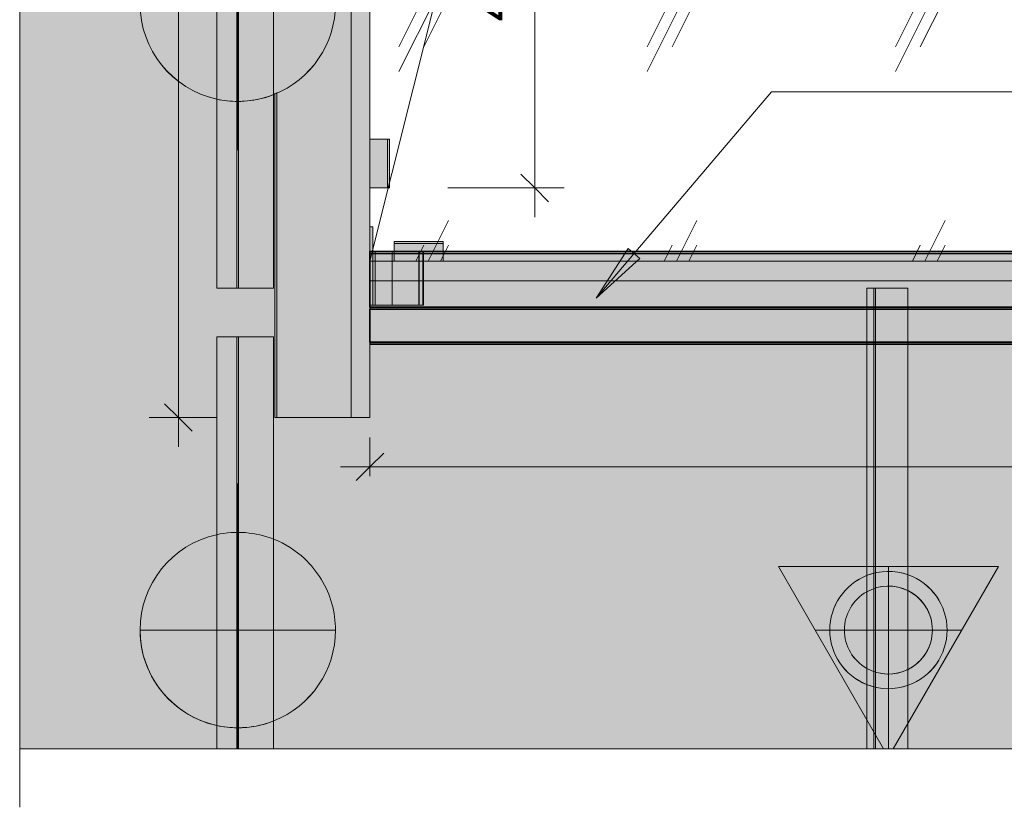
# Model space of a CAD drawing. Header units: millimetres. Extents: x -8351563 to -8343231, y 8501 to 6136062.
# Tile 1 of 42: x -8351519 to -8350511, y 8501 to 9307. Entities that reach past the tile are written whole.
import ezdxf

# ---------------------------------------------------------------- set-up
doc = ezdxf.new("R2010")
doc.units = ezdxf.units.MM
for name, color, linetype, lineweight in [('Марки по нескольким категориям', 7, 'Continuous', 9), ('Обобщенные модели', 7, 'Continuous', 18), ('Окна', 7, 'Continuous', 18), ('Остекление', 7, 'Continuous', 18), ('Проем', 7, 'Continuous', 18), ('Размеры', 7, 'Continuous', 9), ('Размеры-20', 7, 'Continuous', 9), ('Типовые аннотации', 7, 'Continuous', 18), ('Тонкие линии', 7, 'Continuous', 18), ('Элементы узлов', 7, 'Continuous', 18)]:
    doc.layers.add(name, color=color, linetype=linetype, lineweight=lineweight)
doc.styles.add('GOST Common', font='GOST_Common.ttf', dxfattribs={"width": 0.9, "height": 40})
doc.dimstyles.new('ADSK_Основной_2_0', dxfattribs={"dimscale": 304.8, "dimtxt": 40.2286, "dimasz": 0.092782, "dimexe": 0.098425, "dimexo": 0.19685, "dimgap": 0.032808, "dimtad": 1, "dimdec": 0, "dimzin": 0, "dimdsep": 46, "dimtxsty": 'GOST Common', "dimblk1": 'OBLIQUE', "dimblk2": 'OBLIQUE', "dimsah": 1, "dimcen": 0.09, "dimdle": 0.098425, "dimazin": 0, "dimtfac": 1, "dimtdec": 4, "dimtix": 1, "dimtmove": 0, "dimatfit": 3, "dimfxl": 1, "dimtvp": 1, "dimtfill": 1, "dimtolj": 1, "dimtzin": 0, "dimarcsym": 2})

# ---------------------------------------------------------------- blocks, each defined once
blk = doc.blocks.new('okna_rehau_dvupolnoe - 2310х1800 _створка и глухое_-21120295-Схема устройства несущих элементов окон ПВХ')
at = {"layer": 'Проем', "true_color": 0xeaeaea}
h = blk.add_hatch(dxfattribs=at)
h.set_pattern_fill('FP_1', color=254, style=0, pattern_type=2)
h.set_pattern_definition([(243.435, (-8349810.18, 58885.31), (253.99965, 254.00056), [113.592, -454.369]), (243.435, (-8349835.58, 58859.91), (253.99965, 254.00056), [56.796, -511.165]), (243.435, (-8349810.18, 58859.91), (253.99965, 254.00056), [56.796, -511.165])])
h.paths.add_polyline_path([(-8349287.4, 9060), (-8348850.5, 9060), (-8348850.5, 10860), (-8351160.5, 10860), (-8351160.5, 9060), (-8349666.6, 9060)])
at = {"layer": 'Остекление', "color": 253, "true_color": 0xaaaaaa}
for p, q in [((-8351160.5, 9095), (-8351160.5, 10860)), ((-8351160.5, 9070), (-8351160.5, 9095)), ((-8351160.5, 9060), (-8351160.5, 9070)), ((-8351105.5, 9060), (-8351160.5, 9060)), ((-8351160.5, 9060), (-8348850.5, 9060)), ((-8351160.5, 9060), (-8351160.5, 9060)), ((-8348905.5, 9060), (-8351105.5, 9060))]:
    blk.add_line(p, q, dxfattribs=at)
at = {"layer": 'Проем', "color": 253, "true_color": 0xaaaaaa}
blk.add_line((-8351160.5, 9060), (-8350782.2, 10566.7), dxfattribs=at)
blk = doc.blocks.new('HILTI_s_Профиль_MFT-T - Профиль MFT-Ta 60x58x1_8 6m-21079020-Схема устройства несущих элементов окон ПВХ')
at = {"layer": 'Обобщенные модели', "color": 9, "true_color": 0xddb3b4}
for p, q in [((-8351317.1, 9032.5), (-8351317.1, 11360)), ((-8351317.1, 9032.5), (-8351317.1, 11360)), ((-8351296.5, 9032.5), (-8351296.5, 11360)), ((-8351294.7, 9032.5), (-8351294.7, 11360)), ((-8351259.1, 9032.5), (-8351259.1, 11360)), ((-8351259.1, 11360), (-8351259.1, 9032.5)), ((-8351296.5, 9032.5), (-8351296.5, 9223.6)), ((-8351294.7, 9032.5), (-8351294.7, 9223.6)), ((-8351259.1, 9032.5), (-8351317.1, 9032.5)), ((-8351317.1, 9032.5), (-8351296.5, 9032.5)), ((-8351296.5, 9032.5), (-8351294.7, 9032.5)), ((-8351294.7, 9032.5), (-8351259.1, 9032.5))]:
    blk.add_line(p, q, dxfattribs=at)
blk = doc.blocks.new('HILTI_s_Профиль_MFT-T - Профиль MFT-Ta 60x58x1_8 6m-V30-Схема устройства несущих элементов окон ПВХ')
at = {"layer": 'Обобщенные модели', "color": 9, "true_color": 0xddb3b4}
for p, q in [((-8351296.5, 8982.5), (-8351317.1, 8982.5)), ((-8351317.1, 8982.5), (-8351259.1, 8982.5)), ((-8351317.1, 8561.1), (-8351317.1, 8982.5)), ((-8351317.1, 8561.1), (-8351317.1, 8982.5)), ((-8351294.7, 8982.5), (-8351296.5, 8982.5)), ((-8351296.5, 8682.5), (-8351296.5, 8982.5)), ((-8351296.5, 8561.1), (-8351296.5, 8982.5)), ((-8351259.1, 8982.5), (-8351294.7, 8982.5)), ((-8351294.7, 8561.1), (-8351294.7, 8982.5)), ((-8351294.7, 8682.5), (-8351294.7, 8982.5)), ((-8351259.1, 8561.1), (-8351259.1, 8982.5)), ((-8351259.1, 8982.5), (-8351259.1, 8561.1)), ((-8351296.5, 8561.1), (-8351296.5, 8582.6)), ((-8351294.7, 8561.1), (-8351294.7, 8582.6))]:
    blk.add_line(p, q, dxfattribs=at)
blk = doc.blocks.new('HILTI_s_Кронштейн_MFT-MF_HS - Кронштейн MFT-MF 190 HS-V31-Схема устройства несущих элементов окон ПВХ')
at = {"layer": 'Элементы узлов', "true_color": 0xe2e2e2}
for points in [[(-8351295.6, 8582.5), (-8351295.6, 8682.5), (-8351395.6, 8682.5), (-8351392.2, 8656.6), (-8351382.2, 8632.5), (-8351366.3, 8611.8), (-8351345.6, 8595.9), (-8351321.5, 8585.9), (-8351317.1, 8585.3)], [(-8351295.6, 8582.5), (-8351269.7, 8585.9), (-8351245.6, 8595.9), (-8351224.9, 8611.8), (-8351209, 8632.5), (-8351199, 8656.6), (-8351195.6, 8682.5), (-8351295.6, 8682.5)]]:
    blk.add_hatch(color=254, dxfattribs=at).paths.add_polyline_path(points)
at = {"layer": 'Элементы узлов', "color": 21, "true_color": 0xffaaaa}
blk.add_line((-8351295.6, 8561.1), (-8351295.6, 8832.5), dxfattribs=at)
at = {"layer": 'Элементы узлов', "color": 253, "true_color": 0xaaaaaa}
for p, q in [((-8351295.6, 8582.5), (-8351295.6, 8782.5)), ((-8351395.6, 8682.5), (-8351317.1, 8682.5)), ((-8351317.1, 8682.5), (-8351395.6, 8682.5)), ((-8351317.1, 8682.5), (-8351259.1, 8682.5)), ((-8351295.6, 8682.5), (-8351317.1, 8682.5)), ((-8351295.6, 8682.5), (-8351295.6, 8582.5)), ((-8351259.1, 8682.5), (-8351295.6, 8682.5)), ((-8351295.6, 8582.5), (-8351295.6, 8682.5)), ((-8351259.1, 8682.5), (-8351195.6, 8682.5)), ((-8351195.6, 8682.5), (-8351259.1, 8682.5))]:
    blk.add_line(p, q, dxfattribs=at)
for start, end in [(102.5118, 257.4882), (68.3946, 102.5118), (46.9565, 68.3946), (15.6522, 46.9565), (0, 15.6522), (180, 225), (291.6054, 0), (291.6167, 0), (225, 257.5556), (257.4882, 291.6054), (257.5556, 270), (270, 291.6167)]:
    blk.add_arc((-8351295.6, 8682.5), 100, start, end, dxfattribs=at)
blk = doc.blocks.new('HILTI_s_Профиль_MFT-T - Профиль MFT-Ta 60x42x1_8 6m-V37-Схема устройства несущих элементов окон ПВХ')
at = {"layer": 'Обобщенные модели', "color": 254, "true_color": 0xe2c5df}
for p, q in [((-8350644.9, 9032.5), (-8350652, 9032.5)), ((-8350652, 9032.5), (-8350610, 9032.5)), ((-8350652, 8561.1), (-8350652, 9032.5)), ((-8350652, 8561.1), (-8350652, 9032.5)), ((-8350643.1, 9032.5), (-8350644.9, 9032.5)), ((-8350644.9, 8740.5), (-8350644.9, 9032.5)), ((-8350644.9, 8561.1), (-8350644.9, 9032.5)), ((-8350610, 9032.5), (-8350643.1, 9032.5)), ((-8350643.1, 8561.1), (-8350643.1, 9032.5)), ((-8350643.1, 8740.8), (-8350643.1, 9032.5)), ((-8350610, 8561.1), (-8350610, 9032.5)), ((-8350610, 9032.5), (-8350610, 8561.1)), ((-8350644.9, 8640.4), (-8350644.9, 8724.6)), ((-8350643.1, 8639.7), (-8350643.1, 8725.3)), ((-8350644.9, 8561.1), (-8350644.9, 8624.5)), ((-8350643.1, 8561.1), (-8350643.1, 8624.2))]:
    blk.add_line(p, q, dxfattribs=at)
blk = doc.blocks.new('HILTI_s_Кронштейн_MFT-MF_LM - Кронштейн MFT-MF 190 LM-V38-Схема устройства несущих элементов окон ПВХ')
at = {"layer": 'Элементы узлов', "true_color": 0xe2e2e2}
h = blk.add_hatch(color=254, dxfattribs=at)
h.paths.add_polyline_path([(-8350629.9, 8622.5), (-8350614.4, 8624.5), (-8350599.9, 8630.5), (-8350587.5, 8640.1), (-8350578, 8652.5), (-8350572, 8667), (-8350569.9, 8682.5), (-8350572, 8698), (-8350578, 8712.5), (-8350587.5, 8724.9), (-8350599.9, 8734.5), (-8350614.6, 8740.5), (-8350629.9, 8742.5), (-8350645.5, 8740.5), (-8350659.9, 8734.5), (-8350672.4, 8724.9), (-8350681.9, 8712.5), (-8350687.9, 8698), (-8350689.9, 8682.5), (-8350687.9, 8667), (-8350681.9, 8652.5), (-8350672.4, 8640.1), (-8350659.9, 8630.5), (-8350645.5, 8624.5)])
h.paths.add_polyline_path([(-8350629.9, 8637.5), (-8350641.6, 8639), (-8350652.4, 8643.5), (-8350661.8, 8650.7), (-8350668.9, 8660), (-8350673.4, 8670.9), (-8350674.9, 8682.5), (-8350673.4, 8694.1), (-8350668.9, 8705), (-8350661.8, 8714.3), (-8350652, 8721.6), (-8350641.6, 8726), (-8350629.9, 8727.5), (-8350618.3, 8726), (-8350607.4, 8721.5), (-8350598.1, 8714.3), (-8350591, 8705), (-8350586.5, 8694.1), (-8350584.9, 8682.5), (-8350586.5, 8670.9), (-8350591, 8660), (-8350598.1, 8650.7), (-8350607.4, 8643.5), (-8350618.3, 8639)])
at = {"layer": 'Элементы узлов', "color": 21, "true_color": 0xffaaaa}
blk.add_line((-8350644.9, 8561.1), (-8350644.9, 8832.5), dxfattribs=at)
at = {"layer": 'Элементы узлов', "color": 253, "true_color": 0xaaaaaa}
for p, q in [((-8350742.5, 8747.5), (-8350652, 8747.5)), ((-8350652, 8590.7), (-8350742.5, 8747.5)), ((-8350652, 8747.5), (-8350610, 8747.5)), ((-8350629.9, 8561.1), (-8350629.9, 8747.5)), ((-8350610, 8747.5), (-8350517.4, 8747.5)), ((-8350517.4, 8747.5), (-8350610, 8587)), ((-8350705, 8682.5), (-8350652, 8682.5)), ((-8350652, 8682.5), (-8350610, 8682.5)), ((-8350610, 8682.5), (-8350554.9, 8682.5)), ((-8350634.9, 8561.1), (-8350652, 8590.7)), ((-8350610, 8587), (-8350625, 8561.1))]:
    blk.add_line(p, q, dxfattribs=at)
for radius, start, end in [(60, 111.9054, 248.0946), (60, 111.7851, 180), (60, 70.2904, 111.9054), (60, 70.4433, 111.7851), (60, 0, 70.4433), (60, 0, 70.2904), (45, 63.0853, 119.4267), (45, 63.5587, 119.4125), (45, 119.4267, 240.5733), (45, 119.4125, 180), (45, 0, 63.5587), (45, 0, 63.0853), (60, 180, 248.2149), (45, 180, 240.5875), (60, 289.5567, 0), (45, 296.4413, 0), (60, 289.7096, 0), (45, 296.9147, 0), (45, 240.5733, 296.9147), (45, 240.5875, 296.4413), (60, 248.0946, 289.7096), (60, 248.2149, 289.5567)]:
    blk.add_arc((-8350629.9, 8682.5), radius, start, end, dxfattribs=at)
blk = doc.blocks.new('HILTI_s_СПК_Пластина крепежная - HILTI_s_СПК_Пластина крепежная-V39-Схема устройства несущих элементов окон ПВХ')
at = {"layer": 'Обобщенные модели', "true_color": 0xff0080}
for points in [[(-8351135.5, 9078), (-8351085.5, 9078), (-8351085.5, 9080), (-8351135.5, 9080)], [(-8351105.5, 9060), (-8351085.5, 9060), (-8351085.5, 9078), (-8351135.5, 9078), (-8351135.5, 9060), (-8351105.6, 9060)]]:
    blk.add_hatch(color=230, dxfattribs=at).paths.add_polyline_path(points)
at = {"layer": 'Обобщенные модели'}
for p, q in [((-8351135.5, 9078), (-8351135.5, 9080)), ((-8351085.5, 9080), (-8351135.5, 9080)), ((-8351135.5, 9070), (-8351135.5, 9078)), ((-8351085.5, 9078), (-8351135.5, 9078)), ((-8351085.5, 9080), (-8351085.5, 9078)), ((-8351085.5, 9078), (-8351085.5, 9070)), ((-8351135.5, 9068), (-8351135.5, 9070)), ((-8351135.5, 9060), (-8351135.5, 9068)), ((-8351085.5, 9070), (-8351085.5, 9068)), ((-8351085.5, 9068), (-8351085.5, 9060)), ((-8351106.2, 9060), (-8351135.5, 9060)), ((-8351085.5, 9060), (-8351105.5, 9060))]:
    blk.add_line(p, q, dxfattribs=at)
blk = doc.blocks.new('HILTI_s_СПК_Пластина крепежная - HILTI_s_СПК_Пластина крепежная-V42-Схема устройства несущих элементов окон ПВХ')
at = {"layer": 'Обобщенные модели', "true_color": 0xff0080}
for points in [[(-8351160.5, 9135), (-8351142.5, 9135), (-8351142.5, 9185), (-8351160.5, 9185)], [(-8351142.5, 9135), (-8351140.5, 9135), (-8351140.5, 9185), (-8351142.5, 9185)]]:
    blk.add_hatch(color=230, dxfattribs=at).paths.add_polyline_path(points)
at = {"layer": 'Обобщенные модели'}
for p, q in [((-8351160.5, 9185), (-8351142.5, 9185)), ((-8351160.5, 9135), (-8351160.5, 9185)), ((-8351142.5, 9185), (-8351140.5, 9185)), ((-8351142.5, 9135), (-8351142.5, 9185)), ((-8351140.5, 9135), (-8351140.5, 9185)), ((-8351142.5, 9135), (-8351160.5, 9135)), ((-8351140.5, 9135), (-8351142.5, 9135))]:
    blk.add_line(p, q, dxfattribs=at)
blk = doc.blocks.new('HILTI_s_СПК_Профиль 97х157 - Профиль для окна на выносе-21151142-Схема устройства несущих элементов окон ПВХ')
at = {"layer": 'Обобщенные модели', "true_color": 0xff0080}
h = blk.add_hatch(color=230, dxfattribs=at)
h.paths.add_polyline_path([(-8351257.5, 8900), (-8351255.5, 8900), (-8351255.5, 9232.8), (-8351257.5, 9232), (-8351257.5, 8962.4)])
h.paths.add_polyline_path([(-8351257.5, 9323.5), (-8351255.5, 9323.5), (-8351255.5, 9865.8), (-8351257.5, 9865), (-8351257.5, 9859.9)])
h.paths.add_polyline_path([(-8351257.5, 9956.5), (-8351255.5, 9956.5), (-8351255.5, 10498.8), (-8351257.5, 10498), (-8351257.5, 10492.9)])
h.paths.add_polyline_path([(-8351255.5, 10589.5), (-8351255.5, 11160), (-8351257.5, 11160), (-8351257.5, 10589.5)])
h = blk.add_hatch(color=230, dxfattribs=at)
h.paths.add_polyline_path([(-8351255.5, 8900), (-8351253.1, 8900), (-8351253.1, 9233.8), (-8351255.5, 9232.8), (-8351255.5, 8964)])
h.paths.add_polyline_path([(-8351254.3, 9323.5), (-8351253.1, 9323.5), (-8351253.1, 9866.8), (-8351255.5, 9865.8), (-8351255.4, 9323.5), (-8351254.4, 9323.5)])
h.paths.add_polyline_path([(-8351255.2, 9956.5), (-8351253.1, 9956.5), (-8351253.1, 10499.8), (-8351255.5, 10498.8), (-8351255.3, 9956.5)])
h.paths.add_polyline_path([(-8351253.5, 10589.5), (-8351253.1, 10589.5), (-8351253.1, 11160), (-8351255.5, 11160), (-8351255.3, 10589.5), (-8351253.7, 10589.5)])
for points in [[(-8351253.1, 8900), (-8351179.5, 8900), (-8351179.5, 11160), (-8351253.1, 11160), (-8351253.1, 10589.5), (-8351195.6, 10589.5), (-8351199, 10563.6), (-8351209, 10539.5), (-8351224.9, 10518.8), (-8351245.6, 10502.9), (-8351253.1, 10499.8), (-8351253.1, 9956.5), (-8351195.6, 9956.5), (-8351199, 9930.6), (-8351209, 9906.5), (-8351224.9, 9885.8), (-8351245.6, 9869.9), (-8351253.1, 9866.8), (-8351253.1, 9323.5), (-8351195.6, 9323.5), (-8351199, 9297.6), (-8351209, 9273.5), (-8351224.9, 9252.8), (-8351245.6, 9236.9), (-8351253.1, 9233.8), (-8351253.1, 8965.9)], [(-8351179.5, 8900), (-8351164.5, 8900), (-8351164.5, 11160), (-8351179.5, 11160), (-8351179.5, 8940.1)], [(-8351164.5, 8900), (-8351160.5, 8900), (-8351160.6, 11160), (-8351164.5, 11160), (-8351164.5, 8940.1)]]:
    blk.add_hatch(color=230, dxfattribs=at).paths.add_polyline_path(points)
at = {"layer": 'Обобщенные модели'}
for p, q in [((-8351179.5, 8900), (-8351179.5, 10860)), ((-8351160.5, 8900), (-8351160.5, 10860)), ((-8351257.5, 9232), (-8351257.5, 8900)), ((-8351255.5, 8900), (-8351255.5, 9232.8)), ((-8351255.5, 8900), (-8351257.5, 8900)), ((-8351253.1, 8900), (-8351255.5, 8900)), ((-8351179.5, 8900), (-8351253.1, 8900)), ((-8351164.5, 8900), (-8351179.5, 8900)), ((-8351160.5, 8900), (-8351164.5, 8900))]:
    blk.add_line(p, q, dxfattribs=at)
blk = doc.blocks.new('HILTI_s_Профиль_MFT-RP - Усиленный профиль MFT-RP-58 95x50-21587403-Схема устройства несущих элементов окон ПВХ')
at = {"layer": 'Обобщенные модели', "true_color": 0xff0080, "transparency": 33554432}
for points in [[(-8351160.5, 9068), (-8348850.5, 9068), (-8348850.5, 9070), (-8351160.5, 9070), (-8351160.5, 9068)], [(-8351160.5, 8975), (-8348850.5, 8975), (-8348850.5, 9068), (-8351160.5, 9068), (-8351160.5, 8975)], [(-8351160.5, 9013), (-8348850.5, 9013), (-8348850.5, 9068), (-8351160.5, 9068), (-8351160.5, 9015)], [(-8351160.5, 8977), (-8348850.5, 8977), (-8348850.5, 9011), (-8351160.5, 9011), (-8351160.5, 8977)]]:
    blk.add_hatch(color=230, dxfattribs=at).paths.add_polyline_path(points)
at = {"layer": 'Обобщенные модели', "color": 184, "lineweight": 25, "true_color": 0x2900a5}
for p, q in [((-8351160.5, 9070), (-8351160.5, 9068)), ((-8351160.5, 9068), (-8351160.5, 9070)), ((-8351157.5, 9070), (-8351160.5, 9070)), ((-8351160.5, 9070), (-8351157.5, 9070)), ((-8351160.5, 9068), (-8351160.5, 9060)), ((-8351160.5, 9060), (-8351160.5, 9068)), ((-8351160.5, 9060), (-8351160.5, 9068)), ((-8351160.5, 9068), (-8351160.5, 9060)), ((-8351160.5, 9068), (-8351157.5, 9068)), ((-8351160.5, 9068), (-8351157.5, 9068)), ((-8351160.5, 9068), (-8351155, 9068)), ((-8351160.5, 9068), (-8351155, 9068)), ((-8351160.5, 9068), (-8351157.5, 9068)), ((-8351160.5, 9068), (-8351155, 9068)), ((-8348853.5, 9070), (-8351157.5, 9070)), ((-8351157.5, 9070), (-8351155, 9070)), ((-8351157.5, 9068), (-8348853.5, 9068)), ((-8351157.5, 9068), (-8348853.5, 9068)), ((-8351157.5, 9068), (-8348853.5, 9068)), ((-8351155, 9070), (-8351106.2, 9070)), ((-8351155, 9068), (-8351106.2, 9068)), ((-8351155, 9068), (-8351106.2, 9068)), ((-8351155, 9068), (-8351106.2, 9068)), ((-8351105.5, 9070), (-8348905.5, 9070)), ((-8351105.5, 9068), (-8348905.5, 9068)), ((-8351105.5, 9068), (-8348905.5, 9068)), ((-8351105.5, 9068), (-8348905.5, 9068)), ((-8351160.5, 9060), (-8351160.5, 9015)), ((-8351160.5, 9032), (-8351160.5, 9060)), ((-8351160.5, 9015), (-8351160.5, 9060)), ((-8351160.5, 9060), (-8351160.5, 9015)), ((-8351160.5, 9015), (-8351160.5, 9013)), ((-8351160.5, 9013), (-8351160.5, 9015)), ((-8351160.5, 9015), (-8351160.5, 9013)), ((-8351160.5, 9013), (-8351160.5, 9011)), ((-8350652, 9013), (-8351160.5, 9013)), ((-8351160.5, 9013), (-8350652, 9013)), ((-8351160.5, 9011), (-8351160.5, 8977)), ((-8351160.5, 9011), (-8351160.5, 8977)), ((-8351160.5, 8977), (-8351160.5, 9011)), ((-8350652, 9011), (-8351160.5, 9011)), ((-8351160.5, 9011), (-8350652, 9011)), ((-8350610, 9013), (-8350652, 9013)), ((-8350652, 9013), (-8350610, 9013)), ((-8350610, 9011), (-8350652, 9011)), ((-8350652, 9011), (-8350610, 9011)), ((-8350021, 9013), (-8350610, 9013)), ((-8350610, 9013), (-8350021, 9013)), ((-8350021, 9011), (-8350610, 9011)), ((-8350610, 9011), (-8350021, 9011)), ((-8351160.5, 8977), (-8351160.5, 8975)), ((-8350652, 8977), (-8351160.5, 8977)), ((-8351160.5, 8977), (-8350652, 8977)), ((-8350610, 8977), (-8350652, 8977)), ((-8350652, 8977), (-8350610, 8977)), ((-8350021, 8977), (-8350610, 8977)), ((-8350610, 8977), (-8350021, 8977)), ((-8350652, 8975), (-8351160.5, 8975)), ((-8351160.5, 8975), (-8350652, 8975)), ((-8350610, 8975), (-8350652, 8975)), ((-8350652, 8975), (-8350610, 8975)), ((-8350021, 8975), (-8350610, 8975)), ((-8350610, 8975), (-8350021, 8975))]:
    blk.add_line(p, q, dxfattribs=at)
blk = doc.blocks.new('HILTI_s_СПК_Соединитель_профилей_MFT-MRPC-U_Spec - Соединитель профилей MFT-MRPC-45U-20791520-Схема устройства несущих элементов окон ПВХ')
at = {"layer": 'Обобщенные модели', "true_color": 0xff0080, "transparency": 33554432}
for points in [[(-8351160.5, 9070), (-8351157.5, 9070), (-8351157.5, 9095), (-8351160.5, 9095), (-8351160.5, 9070)], [(-8351160.5, 9015), (-8351157.5, 9015), (-8351157.5, 9070), (-8351160.5, 9070), (-8351160.5, 9032)], [(-8351157.5, 9015), (-8351110, 9015), (-8351110, 9070), (-8351157.5, 9070), (-8351157.5, 9019.6)], [(-8351155, 9015), (-8351137.5, 9015), (-8351137.5, 9070), (-8351155, 9070), (-8351155, 9032)], [(-8351137.5, 9015), (-8351110.5, 9015), (-8351110.5, 9070), (-8351137.5, 9070), (-8351137.5, 9032)], [(-8351110.5, 9015), (-8351106.2, 9015), (-8351106.2, 9070), (-8351110.5, 9069.9), (-8351110.5, 9015.5)], [(-8351110, 9015), (-8351105.5, 9015), (-8351105.5, 9070), (-8351110, 9070), (-8351110, 9032)], [(-8351106.2, 9015), (-8351105.5, 9015), (-8351105.6, 9070), (-8351106.2, 9070), (-8351106.2, 9032)]]:
    blk.add_hatch(color=230, dxfattribs=at).paths.add_polyline_path(points)
at = {"layer": 'Обобщенные модели', "color": 5, "true_color": 0x0000ff}
for p, q in [((-8351160.5, 9095), (-8351157.5, 9095)), ((-8351157.5, 9095), (-8351160.5, 9095)), ((-8351160.5, 9095), (-8351160.5, 9070)), ((-8351160.5, 9070), (-8351160.5, 9095)), ((-8351157.5, 9070), (-8351157.5, 9095)), ((-8351157.5, 9070), (-8351157.5, 9095)), ((-8351160.5, 9070), (-8351157.5, 9070)), ((-8351160.5, 9060), (-8351160.5, 9070)), ((-8351160.5, 9070), (-8351157.5, 9070)), ((-8351160.5, 9060), (-8351160.5, 9070)), ((-8351157.5, 9070), (-8351155, 9070)), ((-8351157.5, 9070), (-8351110, 9070)), ((-8351157.5, 9070), (-8351157.5, 9060)), ((-8351157.5, 9060), (-8351157.5, 9070)), ((-8351137.5, 9070), (-8351155, 9070)), ((-8351155, 9070), (-8351137.5, 9070)), ((-8351155, 9070), (-8351110.1, 9070)), ((-8351155, 9060), (-8351155, 9070)), ((-8351155, 9060), (-8351155, 9070)), ((-8351110.5, 9070), (-8351137.5, 9070)), ((-8351137.5, 9070), (-8351110.5, 9070)), ((-8351137.5, 9060), (-8351137.5, 9070)), ((-8351137.5, 9060), (-8351137.5, 9070)), ((-8351137.5, 9060), (-8351137.5, 9070)), ((-8351137.5, 9060), (-8351137.5, 9070)), ((-8351106.2, 9070), (-8351110.5, 9070)), ((-8351110.5, 9070), (-8351106.2, 9070)), ((-8351110.5, 9060), (-8351110.5, 9069.9)), ((-8351110.5, 9060), (-8351110.5, 9069.9)), ((-8351110.1, 9070), (-8351110.1, 9060)), ((-8351110, 9070), (-8351105.5, 9070)), ((-8351106.2, 9070), (-8351110, 9070)), ((-8351110, 9070), (-8351110, 9060)), ((-8351106, 9070), (-8351106.2, 9070)), ((-8351106.2, 9070), (-8351106, 9070)), ((-8351106.2, 9060), (-8351106.2, 9070)), ((-8351105.9, 9070), (-8351106, 9070)), ((-8351106, 9070), (-8351105.7, 9070)), ((-8351105.7, 9070), (-8351105.9, 9070)), ((-8351105.6, 9070), (-8351105.7, 9070)), ((-8351105.7, 9070), (-8351105.6, 9070)), ((-8351105.5, 9070), (-8351105.6, 9070)), ((-8351105.6, 9070), (-8351105.5, 9070)), ((-8351105.5, 9060), (-8351105.5, 9070)), ((-8351105.5, 9070), (-8351105.5, 9070)), ((-8351105.5, 9070), (-8351105.5, 9070)), ((-8351105.5, 9060), (-8351105.5, 9070)), ((-8351105.5, 9060), (-8351105.5, 9070)), ((-8351160.5, 9015), (-8351160.5, 9060)), ((-8351160.5, 9032), (-8351160.5, 9060)), ((-8351157.5, 9060), (-8351157.5, 9040)), ((-8351157.5, 9040), (-8351157.5, 9060)), ((-8351155, 9040), (-8351155, 9060)), ((-8351155, 9040), (-8351155, 9060)), ((-8351137.5, 9040), (-8351137.5, 9060)), ((-8351137.5, 9040), (-8351137.5, 9060)), ((-8351137.5, 9040), (-8351137.5, 9060)), ((-8351137.5, 9040), (-8351137.5, 9060)), ((-8351110.5, 9040), (-8351110.5, 9060)), ((-8351110.5, 9040), (-8351110.5, 9060)), ((-8351110.1, 9060), (-8351110.1, 9040)), ((-8351110, 9060), (-8351110, 9040)), ((-8351106.2, 9040), (-8351106.2, 9060)), ((-8351105.5, 9040), (-8351105.5, 9060)), ((-8351105.5, 9040), (-8351105.5, 9060)), ((-8351105.5, 9040), (-8351105.5, 9060)), ((-8351157.5, 9040), (-8351157.5, 9015)), ((-8351157.5, 9015), (-8351157.5, 9040)), ((-8351155, 9015), (-8351155, 9040)), ((-8351155, 9015), (-8351155, 9040)), ((-8351137.5, 9015), (-8351137.5, 9040)), ((-8351137.5, 9015), (-8351137.5, 9040)), ((-8351137.5, 9015), (-8351137.5, 9040)), ((-8351137.5, 9015), (-8351137.5, 9040)), ((-8351110.5, 9015), (-8351110.5, 9040)), ((-8351110.5, 9015), (-8351110.5, 9040)), ((-8351110.1, 9040), (-8351110.1, 9015.1)), ((-8351110, 9040), (-8351110, 9015)), ((-8351106.2, 9015), (-8351106.2, 9040)), ((-8351105.5, 9015), (-8351105.5, 9040)), ((-8351105.5, 9015), (-8351105.5, 9040)), ((-8351105.5, 9015), (-8351105.5, 9040)), ((-8351157.5, 9015), (-8351160.5, 9015)), ((-8351155, 9015), (-8351160.5, 9015)), ((-8351110, 9015), (-8351157.5, 9015)), ((-8351110.1, 9015), (-8351155, 9015)), ((-8351137.5, 9015), (-8351155, 9015)), ((-8351155, 9015), (-8351137.5, 9015)), ((-8351110.5, 9015), (-8351137.5, 9015)), ((-8351137.5, 9015), (-8351110.5, 9015)), ((-8351106.2, 9015), (-8351110.5, 9015)), ((-8351110.5, 9015), (-8351106.2, 9015)), ((-8351110, 9015), (-8351106.2, 9015)), ((-8351105.5, 9015), (-8351110, 9015)), ((-8351106.1, 9015), (-8351106.2, 9015)), ((-8351106.2, 9015), (-8351105.7, 9015)), ((-8351105.6, 9015), (-8351106.1, 9015)), ((-8351105.7, 9015), (-8351105.5, 9015)), ((-8351105.5, 9015), (-8351105.6, 9015)), ((-8351105.5, 9015), (-8351105.5, 9015))]:
    blk.add_line(p, q, dxfattribs=at)
blk = doc.blocks.new('HILTI_s_Кронштейн_MFT-MF_HS - Кронштейн MFT-MF 190 HS-V45-Схема устройства несущих элементов окон ПВХ')
at = {"layer": 'Элементы узлов'}
for points in [[(-8351295.6, 9223.5), (-8351295.6, 9323.5), (-8351395.6, 9323.5), (-8351392.2, 9297.6), (-8351382.2, 9273.5), (-8351366.3, 9252.8), (-8351345.6, 9236.9), (-8351321.5, 9226.9), (-8351317.1, 9226.3)], [(-8351295.6, 9223.5), (-8351269.7, 9226.9), (-8351245.6, 9236.9), (-8351224.9, 9252.8), (-8351209, 9273.5), (-8351199, 9297.6), (-8351195.6, 9323.5), (-8351295.6, 9323.5)]]:
    blk.add_hatch(color=256, dxfattribs=at).paths.add_polyline_path(points)
at = {"layer": 'Элементы узлов', "color": 1, "true_color": 0xff0000}
blk.add_line((-8351295.6, 9173.5), (-8351295.6, 9473.5), dxfattribs=at)
at = {"layer": 'Элементы узлов'}
for p, q in [((-8351295.6, 9223.5), (-8351295.6, 9423.5)), ((-8351395.6, 9323.5), (-8351317.1, 9323.5)), ((-8351317.1, 9323.5), (-8351395.6, 9323.5)), ((-8351317.1, 9323.5), (-8351259.1, 9323.5)), ((-8351295.6, 9323.5), (-8351317.1, 9323.5)), ((-8351295.6, 9323.5), (-8351295.6, 9223.5)), ((-8351259.1, 9323.5), (-8351295.6, 9323.5)), ((-8351295.6, 9223.5), (-8351295.6, 9323.5)), ((-8351259.1, 9323.5), (-8351195.6, 9323.5)), ((-8351195.6, 9323.5), (-8351259.1, 9323.5))]:
    blk.add_line(p, q, dxfattribs=at)
for start, end in [(102.5118, 257.4882), (93.913, 102.5118), (78.2609, 93.913), (68.3946, 78.2609), (0, 68.3946), (180, 257.5556), (291.6054, 0), (291.6167, 0), (281.7391, 291.6054), (285, 291.6167), (257.4882, 281.7391), (257.5556, 270), (270, 285)]:
    blk.add_arc((-8351295.6, 9323.5), 100, start, end, dxfattribs=at)
blk = doc.blocks.new('HILTI_Линия_Разрыва - Тип 1-21305689-Схема устройства несущих элементов окон ПВХ')
at = {"layer": 'Элементы узлов'}
blk.add_line((-8350041.2, 8561.1), (-8351518.7, 8561.1), dxfattribs=at)
blk = doc.blocks.new('HILTI_Линия_Разрыва - Тип 1-21305747-Схема устройства несущих элементов окон ПВХ')
at = {"layer": 'Элементы узлов'}
blk.add_line((-8351518.7, 8561.1), (-8351518.7, 9938.5), dxfattribs=at)
blk = doc.blocks.new('DIMBLOCK7-Схема устройства несущих элементов окон ПВХ')
at = {"layer": 'Размеры-20', "lineweight": 18}
for p, q in [((-8350991.8, 9547.5), (-8351005.9, 9561.6)), ((-8350991.8, 9547.5), (-8350977.6, 9533.4)), ((-8350991.8, 9135), (-8351005.9, 9149.1)), ((-8350991.8, 9135), (-8350977.6, 9120.9))]:
    blk.add_line(p, q, dxfattribs=at)
at = {"layer": 'Размеры-20'}
for p, q in [((-8351080.5, 9547.5), (-8350961.8, 9547.5)), ((-8350991.8, 9547.5), (-8351080.5, 9547.5)), ((-8350991.8, 9547.5), (-8350991.8, 9105)), ((-8351080.5, 9135), (-8350961.8, 9135)), ((-8350991.8, 9135), (-8351080.5, 9135))]:
    blk.add_line(p, q, dxfattribs=at)
at = {"layer": 'Размеры-20', "color": 0, "insert": (-8351054, 9305.5), "char_height": 40, "width": 85.912, "attachment_point": 1, "rotation": 90, "line_spacing_factor": 1.022761, "style": 'GOST Common', "bg_fill": 3, "box_fill_scale": 1.25, "bg_fill_color": 256, "bg_fill_true_color": 13158600, "bg_fill_transparency": 0}
blk.add_mtext('413', dxfattribs=at)
blk = doc.blocks.new('_Oblique')
at = {"color": 0, "linetype": 'ByBlock', "lineweight": -2}
blk.add_line((-0.5, -0.5), (0.5, 0.5), dxfattribs=at)
blk = doc.blocks.new('DIMBLOCK9-Схема устройства несущих элементов окон ПВХ')
at = {"layer": 'Размеры-20'}
for p, q in [((-8351356.2, 8870), (-8351356.2, 11190)), ((-8351316.2, 11160), (-8351386.2, 11160)), ((-8351356.2, 11160), (-8351316.2, 11160)), ((-8351317.5, 8900), (-8351386.2, 8900)), ((-8351356.2, 8900), (-8351317.5, 8900))]:
    blk.add_line(p, q, dxfattribs=at)
at = {"layer": 'Размеры-20', "lineweight": 18}
for p, q in [((-8351356.2, 11160), (-8351370.4, 11174.1)), ((-8351356.2, 11160), (-8351342.1, 11145.9)), ((-8351356.2, 8900), (-8351370.4, 8914.1)), ((-8351356.2, 8900), (-8351342.1, 8885.9))]:
    blk.add_line(p, q, dxfattribs=at)
at = {"layer": 'Размеры-20', "color": 0, "insert": (-8351418.5, 9979.5), "char_height": 40, "width": 121.095, "attachment_point": 1, "rotation": 90, "line_spacing_factor": 1.022761, "style": 'GOST Common', "bg_fill": 3, "box_fill_scale": 1.25, "bg_fill_color": 256, "bg_fill_true_color": 13158600, "bg_fill_transparency": 0}
blk.add_mtext('2260', dxfattribs=at)
blk = doc.blocks.new('DIMBLOCK10-Схема устройства несущих элементов окон ПВХ')
at = {"layer": 'Размеры-20'}
for p, q in [((-8351160.5, 8840), (-8351160.5, 8879.6)), ((-8348850.5, 8840), (-8348850.5, 8879.6)), ((-8351190.5, 8849.6), (-8348820.5, 8849.6)), ((-8351160.5, 8849.6), (-8351160.5, 8840)), ((-8348850.5, 8849.6), (-8348850.5, 8840))]:
    blk.add_line(p, q, dxfattribs=at)
at = {"layer": 'Размеры-20', "lineweight": 18}
for p, q in [((-8351160.5, 8849.6), (-8351146.3, 8863.7)), ((-8348850.5, 8849.6), (-8348836.3, 8863.7)), ((-8351160.5, 8849.6), (-8351174.6, 8835.4)), ((-8348850.5, 8849.6), (-8348864.6, 8835.4))]:
    blk.add_line(p, q, dxfattribs=at)
at = {"layer": 'Размеры-20', "color": 0, "insert": (-8350052.2, 8911.8), "char_height": 40, "width": 112.095, "attachment_point": 1, "line_spacing_factor": 1.022761, "style": 'GOST Common', "bg_fill": 3, "box_fill_scale": 1.25, "bg_fill_color": 256, "bg_fill_true_color": 13158600, "bg_fill_transparency": 0}
blk.add_mtext('2310', dxfattribs=at)

msp = doc.modelspace()

# ---------------------------------------------------------------- hatches: boundary and pattern name
at = {"layer": 'Марки по нескольким категориям'}
msp.add_hatch(color=256, dxfattribs=at).paths.add_polyline_path([(-8350929, 9022.1), (-8350884.2, 9062.7), (-8350896.2, 9072.9)])
at = {"layer": 'Элементы узлов'}
h = msp.add_hatch(dxfattribs=at)
h.set_pattern_fill('FP_3', color=256, style=0, pattern_type=2)
h.set_pattern_definition([(0, (-8349962.588, 58707.508), (81.28, 20.32), [6.706, -54.254, 6.706, -379.374]), (0, (-8349962.588, 58707.508), (81.28, 20.32), [-67.666, -54.254, 6.706, -115.214, -203.2]), (0, (-8349962.588, 58707.508), (81.28, 20.32), [-243.84, 6.706, -54.254, 6.706, -135.534]), (0, (-8349962.588, 58707.508), (81.28, 20.32), [-311.506, -33.934, 6.706, -94.894]), (120, (-8349932.108, 58717.668), (-58.237636, 60.230545), [6.706, -54.254, 6.706, -379.374]), (120, (-8349932.108, 58717.668), (-58.237636, 60.230545), [-67.666, -54.254, 6.706, -115.214, -203.2]), (120, (-8349932.108, 58717.668), (-58.237636, 60.230545), [-243.84, 6.706, -54.254, 6.706, -135.534]), (120, (-8349932.108, 58717.668), (-58.237636, 60.230545), [-311.506, -33.934, 6.706, -94.894]), (240, (-8349921.948, 58758.308), (-23.042364, -80.550545), [6.706, -54.254, 6.706, -379.374]), (240, (-8349921.948, 58758.308), (-23.042364, -80.550545), [-67.666, -54.254, 6.706, -115.214, -203.2]), (240, (-8349921.948, 58758.308), (-23.042364, -80.550545), [-243.84, 6.706, -54.254, 6.706, -135.534]), (240, (-8349921.948, 58758.308), (-23.042364, -80.550545), [-311.506, -33.934, 6.706, -94.894])])
h.paths.add_polyline_path([(-8349856.2, 8561.1), (-8348620.4, 8561.1), (-8348620.4, 9938), (-8348636.1, 9938), (-8348636.1, 9960.5), (-8348620.4, 9960.5), (-8348655, 9971.5), (-8348620.4, 9982.5), (-8348620.4, 10860), (-8348850.3, 10860), (-8348850.3, 9040), (-8351160.5, 9040), (-8351160.5, 10860), (-8351518.7, 10860), (-8351518.7, 9983.1), (-8351503, 9983.1), (-8351503, 9960.5), (-8351518.7, 9960.5), (-8351484.1, 9949.5), (-8351518.7, 9938.5), (-8351518.7, 8561.1), (-8350041.2, 8561.1), (-8350041.2, 8576.8), (-8350018.7, 8576.8), (-8350018.7, 8561.1), (-8350007.7, 8595.7), (-8349996.7, 8561.1)])

# ---------------------------------------------------------------- linework, layer by layer
at = {"layer": 'Марки по нескольким категориям'}
for p, q in [((-8350929, 9022.1), (-8350749.4, 9233.4)), ((-8350749.4, 9233.4), (-8350489.2, 9233.4)), ((-8350896.2, 9072.9), (-8350929, 9022.1)), ((-8350884.2, 9062.7), (-8350896.2, 9072.9)), ((-8350929, 9022.1), (-8350884.2, 9062.7))]:
    msp.add_line(p, q, dxfattribs=at)
at = {"layer": 'Типовые аннотации', "lineweight": 9}
msp.add_line((-8351518.7, 8561.1), (-8351518.7, 8501.1), dxfattribs=at)
at = {"layer": 'Тонкие линии'}
for p, q in [((-8351160.5, 9040), (-8351160.5, 10860)), ((-8348850.3, 9040), (-8351160.5, 9040))]:
    msp.add_line(p, q, dxfattribs=at)

# ---------------------------------------------------------------- block references
at = {"layer": 'Обобщенные модели', "color": 9, "true_color": 0xddb3b4}
for name in ['HILTI_s_Профиль_MFT-T - Профиль MFT-Ta 60x58x1_8 6m-21079020-Схема устройства несущих элементов окон ПВХ', 'HILTI_s_Профиль_MFT-T - Профиль MFT-Ta 60x58x1_8 6m-V30-Схема устройства несущих элементов окон ПВХ']:
    msp.add_blockref(name, (0, 0), dxfattribs=at)
at = {"layer": 'Обобщенные модели'}
for name in ['HILTI_s_СПК_Профиль 97х157 - Профиль для окна на выносе-21151142-Схема устройства несущих элементов окон ПВХ', 'HILTI_s_Кронштейн_MFT-MF_HS - Кронштейн MFT-MF 190 HS-V45-Схема устройства несущих элементов окон ПВХ', 'HILTI_s_СПК_Пластина крепежная - HILTI_s_СПК_Пластина крепежная-V42-Схема устройства несущих элементов окон ПВХ', 'HILTI_s_СПК_Пластина крепежная - HILTI_s_СПК_Пластина крепежная-V39-Схема устройства несущих элементов окон ПВХ']:
    msp.add_blockref(name, (0, 0), dxfattribs=at)
at = {"layer": 'Обобщенные модели', "color": 5, "true_color": 0x0000ff}
msp.add_blockref('HILTI_s_СПК_Соединитель_профилей_MFT-MRPC-U_Spec - Соединитель профилей MFT-MRPC-45U-20791520-Схема устройства несущих элементов окон ПВХ', (0, 0), dxfattribs=at)
at = {"layer": 'Обобщенные модели', "color": 184, "true_color": 0x2900a5}
msp.add_blockref('HILTI_s_Профиль_MFT-RP - Усиленный профиль MFT-RP-58 95x50-21587403-Схема устройства несущих элементов окон ПВХ', (0, 0), dxfattribs=at)
at = {"layer": 'Обобщенные модели', "color": 254, "true_color": 0xe2c5df}
msp.add_blockref('HILTI_s_Профиль_MFT-T - Профиль MFT-Ta 60x42x1_8 6m-V37-Схема устройства несущих элементов окон ПВХ', (0, 0), dxfattribs=at)
at = {"layer": 'Обобщенные модели', "color": 253, "true_color": 0xaaaaaa}
for name in ['HILTI_s_Кронштейн_MFT-MF_HS - Кронштейн MFT-MF 190 HS-V31-Схема устройства несущих элементов окон ПВХ', 'HILTI_s_Кронштейн_MFT-MF_LM - Кронштейн MFT-MF 190 LM-V38-Схема устройства несущих элементов окон ПВХ']:
    msp.add_blockref(name, (0, 0), dxfattribs=at)
at = {"layer": 'Окна', "color": 253, "true_color": 0xaaaaaa}
msp.add_blockref('okna_rehau_dvupolnoe - 2310х1800 _створка и глухое_-21120295-Схема устройства несущих элементов окон ПВХ', (0, 0), dxfattribs=at)
at = {"layer": 'Элементы узлов'}
for name in ['HILTI_Линия_Разрыва - Тип 1-21305747-Схема устройства несущих элементов окон ПВХ', 'HILTI_Линия_Разрыва - Тип 1-21305689-Схема устройства несущих элементов окон ПВХ']:
    msp.add_blockref(name, (0, 0), dxfattribs=at)

# ---------------------------------------------------------------- next in the draw order: dimensions: what is measured, and where the dimension line sits
at = {"layer": 'Размеры'}
for base, p1, p2, angle, override, picture, middle in [((-8351356.2, 11160), (-8351257.5, 8900), (-8351376.2, 11160), 90, {"dimpost": '<>', "dimfxl": 2263.117542}, 'DIMBLOCK9-Схема устройства несущих элементов окон ПВХ', (-8351386.2, 10030)), ((-8350991.7729035, 9134.9999118), (-8351140.4835709, 9547.4999118), (-8351140.4835709, 9134.9999118), 270, {"dimpost": '<>', "dimfxl": 412.5}, 'DIMBLOCK7-Схема устройства несущих элементов окон ПВХ', (-8351021.7729035, 9341.2499118))]:
    dim = msp.add_linear_dim(base=base, p1=p1, p2=p2, angle=angle, dimstyle='ADSK_Основной_2_0', override=override, dxfattribs=at)
    dim.commit()
    dim.dimension.update_dxf_attribs({"geometry": picture, "text_midpoint": middle})
dim = msp.add_linear_dim(base=(-8348850.5, 8849.6), p1=(-8351160.5, 8900), p2=(-8348850.5, 8900), dimstyle='ADSK_Основной_2_0', override={"dimpost": '<>', "dimfxl": 2310}, dxfattribs=at)
dim.commit()
dim.dimension.update_dxf_attribs({"geometry": 'DIMBLOCK10-Схема устройства несущих элементов окон ПВХ', "text_midpoint": (-8350005.5, 8879.6)})

doc.saveas('drawing.dxf')
